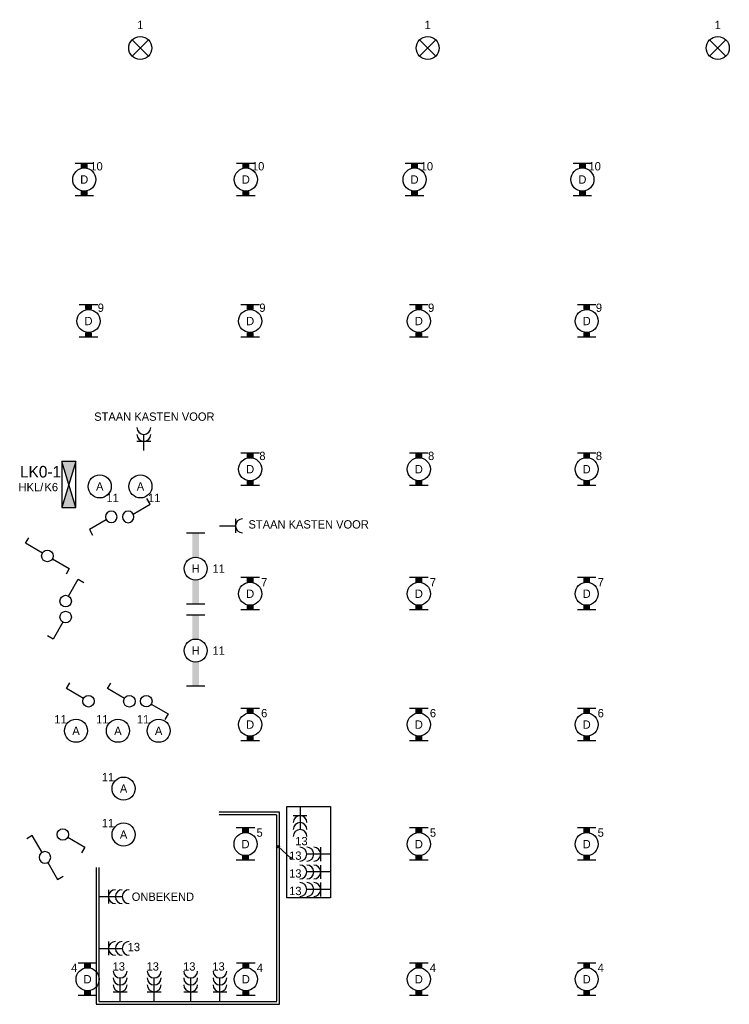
# Model space of a CAD drawing. Extents: x 1458 to 78232, y 1423 to 46972.
# Tile 3 of 8: x 24172 to 39557, y 23352 to 44680. Entities that reach past the tile are written whole.
import ezdxf
from ezdxf.enums import TextEntityAlignment as Align

# ---------------------------------------------------------------- set-up
doc = ezdxf.new("R2010")
doc.units = 0
doc.linetypes.add('E_GOOT3', pattern=[5, 4, -1])
doc.layers.get('0').update_dxf_attribs({"linetype": 'CONTINUOUS'})
for name, color, linetype in [('EL6131--_WG', 7, 'CONTINUOUS'), ('EL6211--', 3, 'CONTINUOUS'), ('EL6222--', 3, 'CONTINUOUS'), ('EL6311--', 3, 'CONTINUOUS')]:
    doc.layers.add(name, color=color, linetype=linetype)
doc.styles.add('BURO-018', font='BUROFONT.SHX', dxfattribs={"height": 180})
doc.styles.add('BURO-025', font='BUROFONT.SHX', dxfattribs={"height": 250})

# ---------------------------------------------------------------- blocks, each defined once
blk = doc.blocks.new('111503')
at = {"color": 0, "linetype": 'Continuous'}
for p, q in [((-1.77, 1.73), (1.77, 5.27)), ((1.77, 1.73), (-1.77, 5.27))]:
    blk.add_line(p, q, dxfattribs=at)
blk.add_circle((0, 3.5), 2.5, dxfattribs=at)
at = {"color": 0, "linetype": 'Continuous', "style": 'BURO-018'}
for tag, p in [('E_GROEP', (0, 8.5)), ('E_GKAST', (0, 8.5)), ('E_ARMCODE', (0, 3.5)), ('E_SLET', (4.5, 2.5))]:
    blk.add_attdef(tag, text='', height=1.8, dxfattribs=at).set_placement(p, align=Align.MIDDLE)
blk = doc.blocks.new('111304B')
at = {"color": 0, "linetype": 'Continuous'}
for p, q in [((0, 1), (0, 6)), ((-1.5, 3), (1.5, 3))]:
    blk.add_line(p, q, dxfattribs=at)
for centre in [(0, 7.5), (0, 6), (0, 4.5)]:
    blk.add_arc(centre, 1.5, 180, 360, dxfattribs=at)
at = {"color": 0, "linetype": 'Continuous', "style": 'BURO-018'}
for tag in ['E_GROEP', 'E_GKAST']:
    blk.add_attdef(tag, text='', height=1.8, dxfattribs=at).set_placement((0, 10), align=Align.MIDDLE)
at = {"color": 0, "linetype": 'Continuous', "style": 'BURO-018', "flags": 1}
for tag, p in [('E_VERMCODE', (13, 10)), ('E_MATCODE', (0, 0))]:
    blk.add_attdef(tag, text='', height=1.8, dxfattribs=at).set_placement(p, align=Align.MIDDLE)
blk = doc.blocks.new('1115B3')
at = {"color": 0, "linetype": 'Continuous'}
blk.add_circle((0, 3.5), 2.5, dxfattribs=at)
at = {"color": 0, "linetype": 'Continuous', "style": 'BURO-018'}
for tag, p in [('E_GROEP', (0, 8.5)), ('E_GKAST', (0, 8.5)), ('E_ARMCODE', (0, 3.5)), ('E_SLET', (4.5, 2.5))]:
    blk.add_attdef(tag, text='', height=1.8, dxfattribs=at).set_placement(p, align=Align.MIDDLE)
blk = doc.blocks.new('1114A1')
at = {"color": 0, "linetype": 'Continuous'}
for p, q in [((0.62, 3.33), (2.74, 7)), ((2.74, 7), (3.95, 6.3))]:
    blk.add_line(p, q, dxfattribs=at)
blk.add_circle((0, 2.25), 1.25, dxfattribs=at)
at = {"color": 0, "linetype": 'Continuous', "style": 'BURO-018'}
for tag, p in [('E_SLET1', (3.36, 9)), ('E_GKAST', (11.61, 4.38)), ('E_GROEP', (11.61, 1.38))]:
    blk.add_attdef(tag, text='', height=1.8, dxfattribs=at).set_placement(p, align=Align.MIDDLE)
at = {"color": 0, "linetype": 'Continuous', "style": 'BURO-018', "flags": 1}
blk.add_attdef('E_MATCODE', text='', height=1.8, dxfattribs=at).set_placement((0, 0), align=Align.MIDDLE)
blk = doc.blocks.new('1115B61540')
at = {"color": 0}
for p, q in [((-7.7, 2), (-7.7, -2)), ((7.7, 2), (7.7, -2))]:
    blk.add_line(p, q, dxfattribs=at)
at = {"color": 0, "linetype": 'Continuous'}
blk.add_circle((0, 0), 2.5, dxfattribs=at)
at = {"color": 0}
for points in [[(-2.5, 0.75), (-7.7, 0.75), (-2.5, -0.75), (-7.7, -0.75)], [(2.5, 0.75), (7.7, 0.75), (2.5, -0.75), (7.7, -0.75)]]:
    blk.add_solid(points, dxfattribs=at)
at = {"color": 0, "linetype": 'Continuous', "style": 'BURO-018'}
for tag, p in [('E_GROEP', (0, 5)), ('E_GKAST', (0, 5)), ('E_ARMCODE', (0, 0)), ('E_SLET', (4.5, -3))]:
    blk.add_attdef(tag, text='', height=1.8, dxfattribs=at).set_placement(p, align=Align.MIDDLE)
blk = doc.blocks.new('111406')
at = {"color": 0, "linetype": 'Continuous'}
for p, q in [((0.62, 3.33), (2.74, 7)), ((2.74, 7), (3.95, 6.3)), ((-0.62, 1.17), (-2.74, -2.5)), ((-2.74, -2.5), (-3.95, -1.8))]:
    blk.add_line(p, q, dxfattribs=at)
blk.add_circle((0, 2.25), 1.25, dxfattribs=at)
at = {"color": 0, "linetype": 'Continuous', "style": 'BURO-018'}
for tag, p in [('E_SLET1', (3.42, 9)), ('E_GKAST', (11.61, 4.38)), ('E_GROEP', (11.61, 1.38))]:
    blk.add_attdef(tag, text='', height=1.8, dxfattribs=at).set_placement(p, align=Align.MIDDLE)
at = {"color": 0, "linetype": 'Continuous', "style": 'BURO-018', "flags": 1}
blk.add_attdef('E_MATCODE', text='', height=1.8, dxfattribs=at).set_placement((0, 0), align=Align.MIDDLE)
blk = doc.blocks.new('111304')
at = {"color": 0, "linetype": 'Continuous'}
for p, q in [((-1.5, 4.5), (1.5, 4.5)), ((0, 1), (0, 4.5))]:
    blk.add_line(p, q, dxfattribs=at)
blk.add_arc((0, 6), 1.5, 180, 360, dxfattribs=at)
at = {"color": 0, "linetype": 'Continuous', "style": 'BURO-018'}
for tag in ['E_GROEP', 'E_GKAST']:
    blk.add_attdef(tag, text='', height=1.8, dxfattribs=at).set_placement((0, 8.5), align=Align.MIDDLE)
at = {"color": 0, "linetype": 'Continuous', "style": 'BURO-018', "flags": 1}
for tag, p in [('E_VERMCODE', (13, 8.5)), ('E_MATCODE', (0, 0))]:
    blk.add_attdef(tag, text='', height=1.8, dxfattribs=at).set_placement(p, align=Align.MIDDLE)
blk = doc.blocks.new('1115B6630')
at = {"color": 0}
for p, q in [((-3.5, 2), (-3.5, -2)), ((3.5, 2), (3.5, -2))]:
    blk.add_line(p, q, dxfattribs=at)
at = {"color": 0, "linetype": 'Continuous'}
blk.add_circle((0, 0), 2.5, dxfattribs=at)
at = {"color": 0}
for points in [[(-2.5, 0.75), (-3.5, 0.75), (-2.5, -0.75), (-3.5, -0.75)], [(2.5, 0.75), (3.5, 0.75), (2.5, -0.75), (3.5, -0.75)]]:
    blk.add_solid(points, dxfattribs=at)
at = {"color": 0, "linetype": 'Continuous', "style": 'BURO-018'}
for tag, p in [('E_GROEP', (0, 5)), ('E_GKAST', (0, 5)), ('E_ARMCODE', (0, 0)), ('E_SLET', (4.5, -3))]:
    blk.add_attdef(tag, text='', height=1.8, dxfattribs=at).set_placement(p, align=Align.MIDDLE)
blk = doc.blocks.new('111304A')
at = {"color": 0, "linetype": 'Continuous'}
for p, q in [((0, 1), (0, 4.5)), ((-1.5, 3), (1.5, 3))]:
    blk.add_line(p, q, dxfattribs=at)
for centre in [(0, 6), (0, 4.5)]:
    blk.add_arc(centre, 1.5, 180, 360, dxfattribs=at)
at = {"color": 0, "linetype": 'Continuous', "style": 'BURO-018'}
for tag in ['E_GROEP', 'E_GKAST']:
    blk.add_attdef(tag, text='', height=1.8, dxfattribs=at).set_placement((0, 8.5), align=Align.MIDDLE)
at = {"color": 0, "linetype": 'Continuous', "style": 'BURO-018', "flags": 1}
for tag, p in [('E_VERMCODE', (13, 8.5)), ('E_MATCODE', (0, 0))]:
    blk.add_attdef(tag, text='', height=1.8, dxfattribs=at).set_placement(p, align=Align.MIDDLE)
blk = doc.blocks.new('1116A4B')
at = {"color": 0, "linetype": 'Continuous'}
for p, q in [((-5, 4), (-5, 1)), ((5, 4), (-5, 4)), ((-5, 4), (5, 1)), ((5, 4), (-5, 1)), ((5, 1), (5, 4)), ((-5, 1), (5, 1))]:
    blk.add_line(p, q, dxfattribs=at)
for points in [[(-5, 4), (0, 2.5), (-5, 1)], [(5, 4), (0, 2.5), (5, 1)]]:
    blk.add_solid(points, dxfattribs=at)
at = {"color": 0, "linetype": 'Continuous', "style": 'BURO-018'}
for tag, p in [('E_GKAST', (0, 12)), ('E_GROEP', (0, 9)), ('E_KAST', (0, 6))]:
    blk.add_attdef(tag, text='', height=1.8, dxfattribs=at).set_placement(p, align=Align.MIDDLE)
at = {"color": 0, "linetype": 'Continuous', "style": 'BURO-018', "flags": 1}
blk.add_attdef('E_MATCODE', text='', height=1.8, dxfattribs=at).set_placement((0, 0), align=Align.MIDDLE)

msp = doc.modelspace()

# ---------------------------------------------------------------- linework, layer by layer
at = {"layer": 'EL6131--_WG', "color": 4, "linetype": 'E_GOOT3'}
for p, q in [((29808, 27513, -60), (28491, 27513, -60)), ((29748, 27453, -60), (28491, 27453, -60)), ((29748, 23412, -60), (29748, 27453, -60)), ((29808, 23352, -60), (29808, 27513, -60)), ((25828, 26313, -60), (25828, 23352, -60)), ((25888, 26313, -60), (25888, 23412, -60)), ((25828, 23352, -60), (29808, 23352, -60)), ((25888, 23412, -60), (29748, 23412, -60))]:
    msp.add_line(p, q, dxfattribs=at)
at = {"layer": 'EL6222--', "color": 4}
msp.add_line((30060, 26513), (29779, 26768), dxfattribs=at)
msp.add_lwpolyline([(30913, 25658), (29962, 25658), (29962, 27639), (30913, 27639)], close=True, dxfattribs=at)
for centre in [(29779, 26768), (30060, 26513)]:
    msp.add_circle(centre, 24.1, dxfattribs=at)

# ---------------------------------------------------------------- block references
at = {"layer": 'EL6211--', "color": 2}
ref = msp.add_blockref('1116A4B', (24988, 34613), dxfattribs=dict(at, xscale=100, yscale=100, zscale=100, rotation=270))
ref.add_attrib('E_KAST', 'LK0-1', dxfattribs={"layer": '0', "color": 2, "linetype": 'Continuous', "height": 250, "style": 'BURO-025'}).set_placement((24625, 34889), align=Align.MIDDLE)
ref.add_attrib('E_GROEP', 'K6', dxfattribs={"layer": '0', "color": 2, "linetype": 'Continuous', "height": 180, "style": 'BURO-018'}).set_placement((24857, 34556), align=Align.MIDDLE)
at = {"layer": 'EL6222--', "xscale": 100, "yscale": 100, "zscale": 100}
msp.add_blockref('111304A', (26863, 35248), dxfattribs=at)
at = {"layer": 'EL6222--', "xscale": 100, "yscale": 100, "zscale": 100, "rotation": 270}
for name, p in [('111304', (28401, 33717)), ('111304B', (25797, 25684))]:
    msp.add_blockref(name, p, dxfattribs=at)
at = {"layer": 'EL6222--'}
ref = msp.add_blockref('111304B', (30251, 27737), dxfattribs=dict(at, xscale=100, yscale=100, zscale=100, rotation=180))
ref.add_attrib('E_GROEP', '13', dxfattribs={"layer": '0', "color": 1, "linetype": 'Continuous', "height": 180, "style": 'BURO-018'}).set_placement((30282, 26887), align=Align.MIDDLE)
ref = msp.add_blockref('111304B', (30998, 26603), dxfattribs=dict(at, xscale=100, yscale=100, zscale=100, rotation=90))
ref.add_attrib('E_GROEP', '13', dxfattribs={"layer": '0', "color": 1, "linetype": 'Continuous', "height": 180, "style": 'BURO-018'}).set_placement((30148, 26572), align=Align.MIDDLE)
ref = msp.add_blockref('111304B', (30998, 26218), dxfattribs=dict(at, xscale=100, yscale=100, zscale=100, rotation=90))
ref.add_attrib('E_GROEP', '13', dxfattribs={"layer": '0', "color": 1, "linetype": 'Continuous', "height": 180, "style": 'BURO-018'}).set_placement((30148, 26187), align=Align.MIDDLE)
ref = msp.add_blockref('111304B', (30998, 25839), dxfattribs=dict(at, xscale=100, yscale=100, zscale=100, rotation=90))
ref.add_attrib('E_GROEP', '13', dxfattribs={"layer": '0', "color": 1, "linetype": 'Continuous', "height": 180, "style": 'BURO-018'}).set_placement((30148, 25808), align=Align.MIDDLE)
ref = msp.add_blockref('111304B', (25797, 24563), dxfattribs=dict(at, xscale=100, yscale=100, zscale=100, rotation=270))
ref.add_attrib('E_GROEP', '13', dxfattribs={"layer": '0', "color": 1, "linetype": 'Continuous', "height": 180, "style": 'BURO-018'}).set_placement((26648, 24593), align=Align.MIDDLE)
ref = msp.add_blockref('111304B', (26351, 23322), dxfattribs=dict(at, xscale=100, yscale=100, zscale=100))
ref.add_attrib('E_GROEP', '13', dxfattribs={"layer": '0', "color": 1, "linetype": 'Continuous', "height": 180, "style": 'BURO-018'}).set_placement((26321, 24172), align=Align.MIDDLE)
ref = msp.add_blockref('111304B', (27087, 23322), dxfattribs=dict(at, xscale=100, yscale=100, zscale=100))
ref.add_attrib('E_GROEP', '13', dxfattribs={"layer": '0', "color": 1, "linetype": 'Continuous', "height": 180, "style": 'BURO-018'}).set_placement((27057, 24172), align=Align.MIDDLE)
ref = msp.add_blockref('111304B', (27880, 23322), dxfattribs=dict(at, xscale=100, yscale=100, zscale=100))
ref.add_attrib('E_GROEP', '13', dxfattribs={"layer": '0', "color": 1, "linetype": 'Continuous', "height": 180, "style": 'BURO-018'}).set_placement((27849, 24172), align=Align.MIDDLE)
ref = msp.add_blockref('111304B', (28514, 23322), dxfattribs=dict(at, xscale=100, yscale=100, zscale=100))
ref.add_attrib('E_GROEP', '13', dxfattribs={"layer": '0', "color": 1, "linetype": 'Continuous', "height": 180, "style": 'BURO-018'}).set_placement((28483, 24172), align=Align.MIDDLE)
at = {"layer": 'EL6311--'}
ref = msp.add_blockref('111503', (26787, 43717), dxfattribs=dict(at, xscale=100, yscale=100, zscale=100))
ref.add_attrib('E_GROEP', '1', dxfattribs={"layer": '0', "color": 1, "linetype": 'Continuous', "height": 180, "style": 'BURO-018'}).set_placement((26787, 44567), align=Align.MIDDLE)
ref = msp.add_blockref('111503', (33018, 43717), dxfattribs=dict(at, xscale=100, yscale=100, zscale=100))
ref.add_attrib('E_GROEP', '1', dxfattribs={"layer": '0', "color": 1, "linetype": 'Continuous', "height": 180, "style": 'BURO-018'}).set_placement((33018, 44567), align=Align.MIDDLE)
ref = msp.add_blockref('111503', (39307, 43717), dxfattribs=dict(at, xscale=100, yscale=100, zscale=100))
ref.add_attrib('E_GROEP', '1', dxfattribs={"layer": '0', "color": 1, "linetype": 'Continuous', "height": 180, "style": 'BURO-018'}).set_placement((39307, 44567), align=Align.MIDDLE)
ref = msp.add_blockref('1115B6630', (25572, 41218), dxfattribs=dict(at, xscale=100, yscale=100, zscale=100, rotation=270))
ref.add_attrib('E_ARMCODE', 'D', dxfattribs={"layer": '0', "color": 1, "linetype": 'Continuous', "height": 180, "style": 'BURO-018'}).set_placement((25572, 41218), align=Align.MIDDLE)
ref.add_attrib('E_GROEP', '10', dxfattribs={"layer": '0', "color": 1, "linetype": 'Continuous', "height": 180, "style": 'BURO-018'}).set_placement((25838, 41505), align=Align.MIDDLE)
ref = msp.add_blockref('1115B6630', (29076, 41218), dxfattribs=dict(at, xscale=100, yscale=100, zscale=100, rotation=270))
ref.add_attrib('E_ARMCODE', 'D', dxfattribs={"layer": '0', "color": 1, "linetype": 'Continuous', "height": 180, "style": 'BURO-018'}).set_placement((29076, 41218), align=Align.MIDDLE)
ref.add_attrib('E_GROEP', '10', dxfattribs={"layer": '0', "color": 1, "linetype": 'Continuous', "height": 180, "style": 'BURO-018'}).set_placement((29342, 41505), align=Align.MIDDLE)
ref = msp.add_blockref('1115B6630', (32733, 41218), dxfattribs=dict(at, xscale=100, yscale=100, zscale=100, rotation=270))
ref.add_attrib('E_ARMCODE', 'D', dxfattribs={"layer": '0', "color": 1, "linetype": 'Continuous', "height": 180, "style": 'BURO-018'}).set_placement((32733, 41218), align=Align.MIDDLE)
ref.add_attrib('E_GROEP', '10', dxfattribs={"layer": '0', "color": 1, "linetype": 'Continuous', "height": 180, "style": 'BURO-018'}).set_placement((33000, 41505), align=Align.MIDDLE)
ref = msp.add_blockref('1115B6630', (36372, 41218), dxfattribs=dict(at, xscale=100, yscale=100, zscale=100, rotation=270))
ref.add_attrib('E_ARMCODE', 'D', dxfattribs={"layer": '0', "color": 1, "linetype": 'Continuous', "height": 180, "style": 'BURO-018'}).set_placement((36372, 41218), align=Align.MIDDLE)
ref.add_attrib('E_GROEP', '10', dxfattribs={"layer": '0', "color": 1, "linetype": 'Continuous', "height": 180, "style": 'BURO-018'}).set_placement((36638, 41505), align=Align.MIDDLE)
ref = msp.add_blockref('1115B6630', (25665, 38153), dxfattribs=dict(at, xscale=100, yscale=100, zscale=100, rotation=270))
ref.add_attrib('E_ARMCODE', 'D', dxfattribs={"layer": '0', "color": 1, "linetype": 'Continuous', "height": 180, "style": 'BURO-018'}).set_placement((25665, 38153), align=Align.MIDDLE)
ref.add_attrib('E_GROEP', '9', dxfattribs={"layer": '0', "color": 1, "linetype": 'Continuous', "height": 180, "style": 'BURO-018'}).set_placement((25931, 38441), align=Align.MIDDLE)
ref = msp.add_blockref('1115B6630', (29169, 38153), dxfattribs=dict(at, xscale=100, yscale=100, zscale=100, rotation=270))
ref.add_attrib('E_ARMCODE', 'D', dxfattribs={"layer": '0', "color": 1, "linetype": 'Continuous', "height": 180, "style": 'BURO-018'}).set_placement((29169, 38153), align=Align.MIDDLE)
ref.add_attrib('E_GROEP', '9', dxfattribs={"layer": '0', "color": 1, "linetype": 'Continuous', "height": 180, "style": 'BURO-018'}).set_placement((29435, 38441), align=Align.MIDDLE)
ref = msp.add_blockref('1115B6630', (32826, 38153), dxfattribs=dict(at, xscale=100, yscale=100, zscale=100, rotation=270))
ref.add_attrib('E_ARMCODE', 'D', dxfattribs={"layer": '0', "color": 1, "linetype": 'Continuous', "height": 180, "style": 'BURO-018'}).set_placement((32826, 38153), align=Align.MIDDLE)
ref.add_attrib('E_GROEP', '9', dxfattribs={"layer": '0', "color": 1, "linetype": 'Continuous', "height": 180, "style": 'BURO-018'}).set_placement((33093, 38441), align=Align.MIDDLE)
ref = msp.add_blockref('1115B6630', (36465, 38153), dxfattribs=dict(at, xscale=100, yscale=100, zscale=100, rotation=270))
ref.add_attrib('E_ARMCODE', 'D', dxfattribs={"layer": '0', "color": 1, "linetype": 'Continuous', "height": 180, "style": 'BURO-018'}).set_placement((36465, 38153), align=Align.MIDDLE)
ref.add_attrib('E_GROEP', '9', dxfattribs={"layer": '0', "color": 1, "linetype": 'Continuous', "height": 180, "style": 'BURO-018'}).set_placement((36731, 38441), align=Align.MIDDLE)
ref = msp.add_blockref('1115B6630', (29169, 34943), dxfattribs=dict(at, xscale=100, yscale=100, zscale=100, rotation=270))
ref.add_attrib('E_ARMCODE', 'D', dxfattribs={"layer": '0', "color": 1, "linetype": 'Continuous', "height": 180, "style": 'BURO-018'}).set_placement((29169, 34943), align=Align.MIDDLE)
ref.add_attrib('E_GROEP', '8', dxfattribs={"layer": '0', "color": 1, "linetype": 'Continuous', "height": 180, "style": 'BURO-018'}).set_placement((29435, 35231), align=Align.MIDDLE)
ref = msp.add_blockref('1115B6630', (32826, 34943), dxfattribs=dict(at, xscale=100, yscale=100, zscale=100, rotation=270))
ref.add_attrib('E_ARMCODE', 'D', dxfattribs={"layer": '0', "color": 1, "linetype": 'Continuous', "height": 180, "style": 'BURO-018'}).set_placement((32826, 34943), align=Align.MIDDLE)
ref.add_attrib('E_GROEP', '8', dxfattribs={"layer": '0', "color": 1, "linetype": 'Continuous', "height": 180, "style": 'BURO-018'}).set_placement((33093, 35231), align=Align.MIDDLE)
ref = msp.add_blockref('1115B6630', (36465, 34943), dxfattribs=dict(at, xscale=100, yscale=100, zscale=100, rotation=270))
ref.add_attrib('E_ARMCODE', 'D', dxfattribs={"layer": '0', "color": 1, "linetype": 'Continuous', "height": 180, "style": 'BURO-018'}).set_placement((36465, 34943), align=Align.MIDDLE)
ref.add_attrib('E_GROEP', '8', dxfattribs={"layer": '0', "color": 1, "linetype": 'Continuous', "height": 180, "style": 'BURO-018'}).set_placement((36731, 35231), align=Align.MIDDLE)
ref = msp.add_blockref('1115B3', (25908, 34920), dxfattribs=dict(at, xscale=100, yscale=100, zscale=100, rotation=180))
ref.add_attrib('E_ARMCODE', 'A', dxfattribs={"layer": '0', "color": 1, "linetype": 'Continuous', "height": 180, "style": 'BURO-018'}).set_placement((25908, 34570), align=Align.MIDDLE)
ref.add_attrib('E_GROEP', '11', dxfattribs={"layer": '0', "color": 1, "linetype": 'Continuous', "height": 180, "style": 'BURO-018'}).set_placement((26186, 34321), align=Align.MIDDLE)
ref = msp.add_blockref('1115B3', (26791, 34920), dxfattribs=dict(at, xscale=100, yscale=100, zscale=100, rotation=180))
ref.add_attrib('E_ARMCODE', 'A', dxfattribs={"layer": '0', "color": 1, "linetype": 'Continuous', "height": 180, "style": 'BURO-018'}).set_placement((26791, 34570), align=Align.MIDDLE)
ref.add_attrib('E_GROEP', '11', dxfattribs={"layer": '0', "color": 1, "linetype": 'Continuous', "height": 180, "style": 'BURO-018'}).set_placement((27089, 34321), align=Align.MIDDLE)
at = {"layer": 'EL6311--', "yscale": 100, "zscale": 100}
for name, p, xscale, rotation in [('1114A1', (26298, 33910), -100, 270), ('1114A1', (26383, 33912), -100, 90), ('111406', (24998, 33064), 100, 90), ('1114A1', (25169, 31965), 100, 180), ('1114A1', (25889, 29917), 100, 90), ('1114A1', (26776, 29916), 100, 90), ('1114A1', (26692, 29918), 100, 270), ('1114A1', (24882, 27031), 100, 270)]:
    msp.add_blockref(name, p, dxfattribs=dict(at, xscale=xscale, rotation=rotation))
at = {"layer": 'EL6311--'}
ref = msp.add_blockref('1115B61540', (27987, 32789), dxfattribs=dict(at, xscale=100, yscale=100, zscale=100, rotation=270))
ref.add_attrib('E_ARMCODE', 'H', dxfattribs={"layer": '0', "color": 1, "linetype": 'Continuous', "height": 180, "style": 'BURO-018'}).set_placement((27987, 32789), align=Align.MIDDLE)
ref.add_attrib('E_GROEP', '11', dxfattribs={"layer": '0', "color": 1, "linetype": 'Continuous', "height": 180, "style": 'BURO-018'}).set_placement((28487, 32789), align=Align.MIDDLE)
at = {"layer": 'EL6311--', "yscale": 100, "zscale": 100}
for name, p, xscale in [('1114A1', (25169, 31861), 100), ('111406', (24720, 26309), -100)]:
    msp.add_blockref(name, p, dxfattribs=dict(at, xscale=xscale))
at = {"layer": 'EL6311--'}
ref = msp.add_blockref('1115B6630', (29169, 32246), dxfattribs=dict(at, xscale=100, yscale=100, zscale=100, rotation=270))
ref.add_attrib('E_ARMCODE', 'D', dxfattribs={"layer": '0', "color": 1, "linetype": 'Continuous', "height": 180, "style": 'BURO-018'}).set_placement((29169, 32246), align=Align.MIDDLE)
ref.add_attrib('E_GROEP', '7', dxfattribs={"layer": '0', "color": 1, "linetype": 'Continuous', "height": 180, "style": 'BURO-018'}).set_placement((29474, 32494), align=Align.MIDDLE)
ref = msp.add_blockref('1115B6630', (32826, 32246), dxfattribs=dict(at, xscale=100, yscale=100, zscale=100, rotation=270))
ref.add_attrib('E_ARMCODE', 'D', dxfattribs={"layer": '0', "color": 1, "linetype": 'Continuous', "height": 180, "style": 'BURO-018'}).set_placement((32826, 32246), align=Align.MIDDLE)
ref.add_attrib('E_GROEP', '7', dxfattribs={"layer": '0', "color": 1, "linetype": 'Continuous', "height": 180, "style": 'BURO-018'}).set_placement((33132, 32494), align=Align.MIDDLE)
ref = msp.add_blockref('1115B6630', (36465, 32246), dxfattribs=dict(at, xscale=100, yscale=100, zscale=100, rotation=270))
ref.add_attrib('E_ARMCODE', 'D', dxfattribs={"layer": '0', "color": 1, "linetype": 'Continuous', "height": 180, "style": 'BURO-018'}).set_placement((36465, 32246), align=Align.MIDDLE)
ref.add_attrib('E_GROEP', '7', dxfattribs={"layer": '0', "color": 1, "linetype": 'Continuous', "height": 180, "style": 'BURO-018'}).set_placement((36770, 32494), align=Align.MIDDLE)
ref = msp.add_blockref('1115B61540', (27987, 31014), dxfattribs=dict(at, xscale=100, yscale=100, zscale=100, rotation=270))
ref.add_attrib('E_ARMCODE', 'H', dxfattribs={"layer": '0', "color": 1, "linetype": 'Continuous', "height": 180, "style": 'BURO-018'}).set_placement((27987, 31014), align=Align.MIDDLE)
ref.add_attrib('E_GROEP', '11', dxfattribs={"layer": '0', "color": 1, "linetype": 'Continuous', "height": 180, "style": 'BURO-018'}).set_placement((28487, 31014), align=Align.MIDDLE)
ref = msp.add_blockref('1115B6630', (29169, 29411), dxfattribs=dict(at, xscale=100, yscale=100, zscale=100, rotation=270))
ref.add_attrib('E_ARMCODE', 'D', dxfattribs={"layer": '0', "color": 1, "linetype": 'Continuous', "height": 180, "style": 'BURO-018'}).set_placement((29169, 29411), align=Align.MIDDLE)
ref.add_attrib('E_GROEP', '6', dxfattribs={"layer": '0', "color": 1, "linetype": 'Continuous', "height": 180, "style": 'BURO-018'}).set_placement((29474, 29659), align=Align.MIDDLE)
ref = msp.add_blockref('1115B6630', (32826, 29411), dxfattribs=dict(at, xscale=100, yscale=100, zscale=100, rotation=270))
ref.add_attrib('E_ARMCODE', 'D', dxfattribs={"layer": '0', "color": 1, "linetype": 'Continuous', "height": 180, "style": 'BURO-018'}).set_placement((32826, 29411), align=Align.MIDDLE)
ref.add_attrib('E_GROEP', '6', dxfattribs={"layer": '0', "color": 1, "linetype": 'Continuous', "height": 180, "style": 'BURO-018'}).set_placement((33132, 29659), align=Align.MIDDLE)
ref = msp.add_blockref('1115B6630', (36465, 29411), dxfattribs=dict(at, xscale=100, yscale=100, zscale=100, rotation=270))
ref.add_attrib('E_ARMCODE', 'D', dxfattribs={"layer": '0', "color": 1, "linetype": 'Continuous', "height": 180, "style": 'BURO-018'}).set_placement((36465, 29411), align=Align.MIDDLE)
ref.add_attrib('E_GROEP', '6', dxfattribs={"layer": '0', "color": 1, "linetype": 'Continuous', "height": 180, "style": 'BURO-018'}).set_placement((36770, 29659), align=Align.MIDDLE)
ref = msp.add_blockref('1115B3', (25394, 28927), dxfattribs=dict(at, xscale=100, yscale=100, zscale=100))
ref.add_attrib('E_ARMCODE', 'A', dxfattribs={"layer": '0', "color": 1, "linetype": 'Continuous', "height": 180, "style": 'BURO-018'}).set_placement((25394, 29277), align=Align.MIDDLE)
ref.add_attrib('E_GROEP', '11', dxfattribs={"layer": '0', "color": 1, "linetype": 'Continuous', "height": 180, "style": 'BURO-018'}).set_placement((25057, 29526), align=Align.MIDDLE)
ref = msp.add_blockref('1115B3', (26302, 28927), dxfattribs=dict(at, xscale=100, yscale=100, zscale=100))
ref.add_attrib('E_ARMCODE', 'A', dxfattribs={"layer": '0', "color": 1, "linetype": 'Continuous', "height": 180, "style": 'BURO-018'}).set_placement((26302, 29277), align=Align.MIDDLE)
ref.add_attrib('E_GROEP', '11', dxfattribs={"layer": '0', "color": 1, "linetype": 'Continuous', "height": 180, "style": 'BURO-018'}).set_placement((25964, 29526), align=Align.MIDDLE)
ref = msp.add_blockref('1115B3', (27185, 28927), dxfattribs=dict(at, xscale=100, yscale=100, zscale=100))
ref.add_attrib('E_ARMCODE', 'A', dxfattribs={"layer": '0', "color": 1, "linetype": 'Continuous', "height": 180, "style": 'BURO-018'}).set_placement((27185, 29277), align=Align.MIDDLE)
ref.add_attrib('E_GROEP', '11', dxfattribs={"layer": '0', "color": 1, "linetype": 'Continuous', "height": 180, "style": 'BURO-018'}).set_placement((26847, 29526), align=Align.MIDDLE)
ref = msp.add_blockref('1115B3', (26425, 27674), dxfattribs=dict(at, xscale=100, yscale=100, zscale=100))
ref.add_attrib('E_ARMCODE', 'A', dxfattribs={"layer": '0', "color": 1, "linetype": 'Continuous', "height": 180, "style": 'BURO-018'}).set_placement((26425, 28024), align=Align.MIDDLE)
ref.add_attrib('E_GROEP', '11', dxfattribs={"layer": '0', "color": 1, "linetype": 'Continuous', "height": 180, "style": 'BURO-018'}).set_placement((26087, 28273), align=Align.MIDDLE)
ref = msp.add_blockref('1115B3', (26425, 26680), dxfattribs=dict(at, xscale=100, yscale=100, zscale=100))
ref.add_attrib('E_ARMCODE', 'A', dxfattribs={"layer": '0', "color": 1, "linetype": 'Continuous', "height": 180, "style": 'BURO-018'}).set_placement((26425, 27030), align=Align.MIDDLE)
ref.add_attrib('E_GROEP', '11', dxfattribs={"layer": '0', "color": 1, "linetype": 'Continuous', "height": 180, "style": 'BURO-018'}).set_placement((26087, 27279), align=Align.MIDDLE)
ref = msp.add_blockref('1115B6630', (29069, 26822), dxfattribs=dict(at, xscale=100, yscale=100, zscale=100, rotation=270))
ref.add_attrib('E_ARMCODE', 'D', dxfattribs={"layer": '0', "color": 1, "linetype": 'Continuous', "height": 180, "style": 'BURO-018'}).set_placement((29069, 26822), align=Align.MIDDLE)
ref.add_attrib('E_GROEP', '5', dxfattribs={"layer": '0', "color": 1, "linetype": 'Continuous', "height": 180, "style": 'BURO-018'}).set_placement((29374, 27070), align=Align.MIDDLE)
ref = msp.add_blockref('1115B6630', (32826, 26822), dxfattribs=dict(at, xscale=100, yscale=100, zscale=100, rotation=270))
ref.add_attrib('E_ARMCODE', 'D', dxfattribs={"layer": '0', "color": 1, "linetype": 'Continuous', "height": 180, "style": 'BURO-018'}).set_placement((32826, 26822), align=Align.MIDDLE)
ref.add_attrib('E_GROEP', '5', dxfattribs={"layer": '0', "color": 1, "linetype": 'Continuous', "height": 180, "style": 'BURO-018'}).set_placement((33132, 27070), align=Align.MIDDLE)
ref = msp.add_blockref('1115B6630', (36465, 26822), dxfattribs=dict(at, xscale=100, yscale=100, zscale=100, rotation=270))
ref.add_attrib('E_ARMCODE', 'D', dxfattribs={"layer": '0', "color": 1, "linetype": 'Continuous', "height": 180, "style": 'BURO-018'}).set_placement((36465, 26822), align=Align.MIDDLE)
ref.add_attrib('E_GROEP', '5', dxfattribs={"layer": '0', "color": 1, "linetype": 'Continuous', "height": 180, "style": 'BURO-018'}).set_placement((36770, 27070), align=Align.MIDDLE)
ref = msp.add_blockref('1115B6630', (25644, 23895), dxfattribs=dict(at, xscale=100, yscale=100, zscale=100, rotation=270))
ref.add_attrib('E_ARMCODE', 'D', dxfattribs={"layer": '0', "color": 1, "linetype": 'Continuous', "height": 180, "style": 'BURO-018'}).set_placement((25644, 23895), align=Align.MIDDLE)
ref.add_attrib('E_GROEP', '4', dxfattribs={"layer": '0', "color": 1, "linetype": 'Continuous', "height": 180, "style": 'BURO-018'}).set_placement((25356, 24143), align=Align.MIDDLE)
ref = msp.add_blockref('1115B6630', (29076, 23895), dxfattribs=dict(at, xscale=100, yscale=100, zscale=100, rotation=270))
ref.add_attrib('E_ARMCODE', 'D', dxfattribs={"layer": '0', "color": 1, "linetype": 'Continuous', "height": 180, "style": 'BURO-018'}).set_placement((29076, 23895), align=Align.MIDDLE)
ref.add_attrib('E_GROEP', '4', dxfattribs={"layer": '0', "color": 1, "linetype": 'Continuous', "height": 180, "style": 'BURO-018'}).set_placement((29381, 24143), align=Align.MIDDLE)
ref = msp.add_blockref('1115B6630', (32826, 23895), dxfattribs=dict(at, xscale=100, yscale=100, zscale=100, rotation=270))
ref.add_attrib('E_ARMCODE', 'D', dxfattribs={"layer": '0', "color": 1, "linetype": 'Continuous', "height": 180, "style": 'BURO-018'}).set_placement((32826, 23895), align=Align.MIDDLE)
ref.add_attrib('E_GROEP', '4', dxfattribs={"layer": '0', "color": 1, "linetype": 'Continuous', "height": 180, "style": 'BURO-018'}).set_placement((33132, 24143), align=Align.MIDDLE)
ref = msp.add_blockref('1115B6630', (36465, 23895), dxfattribs=dict(at, xscale=100, yscale=100, zscale=100, rotation=270))
ref.add_attrib('E_ARMCODE', 'D', dxfattribs={"layer": '0', "color": 1, "linetype": 'Continuous', "height": 180, "style": 'BURO-018'}).set_placement((36465, 23895), align=Align.MIDDLE)
ref.add_attrib('E_GROEP', '4', dxfattribs={"layer": '0', "color": 1, "linetype": 'Continuous', "height": 180, "style": 'BURO-018'}).set_placement((36770, 24143), align=Align.MIDDLE)

# ---------------------------------------------------------------- texts
at = {"layer": 'EL6311--', "color": 4, "style": 'BURO-018'}
for s, p in [('STAAN KASTEN VOOR', (25788, 35992)), ('HKL/', (24148, 34464)), ('STAAN KASTEN VOOR', (29133, 33658))]:
    msp.add_text(s, height=180, dxfattribs=at).set_placement(p)
at = {"layer": 'EL6311--', "color": 1, "style": 'BURO-018'}
msp.add_text('ONBEKEND', height=180, dxfattribs=at).set_placement((26602, 25593))

doc.saveas('drawing.dxf')
